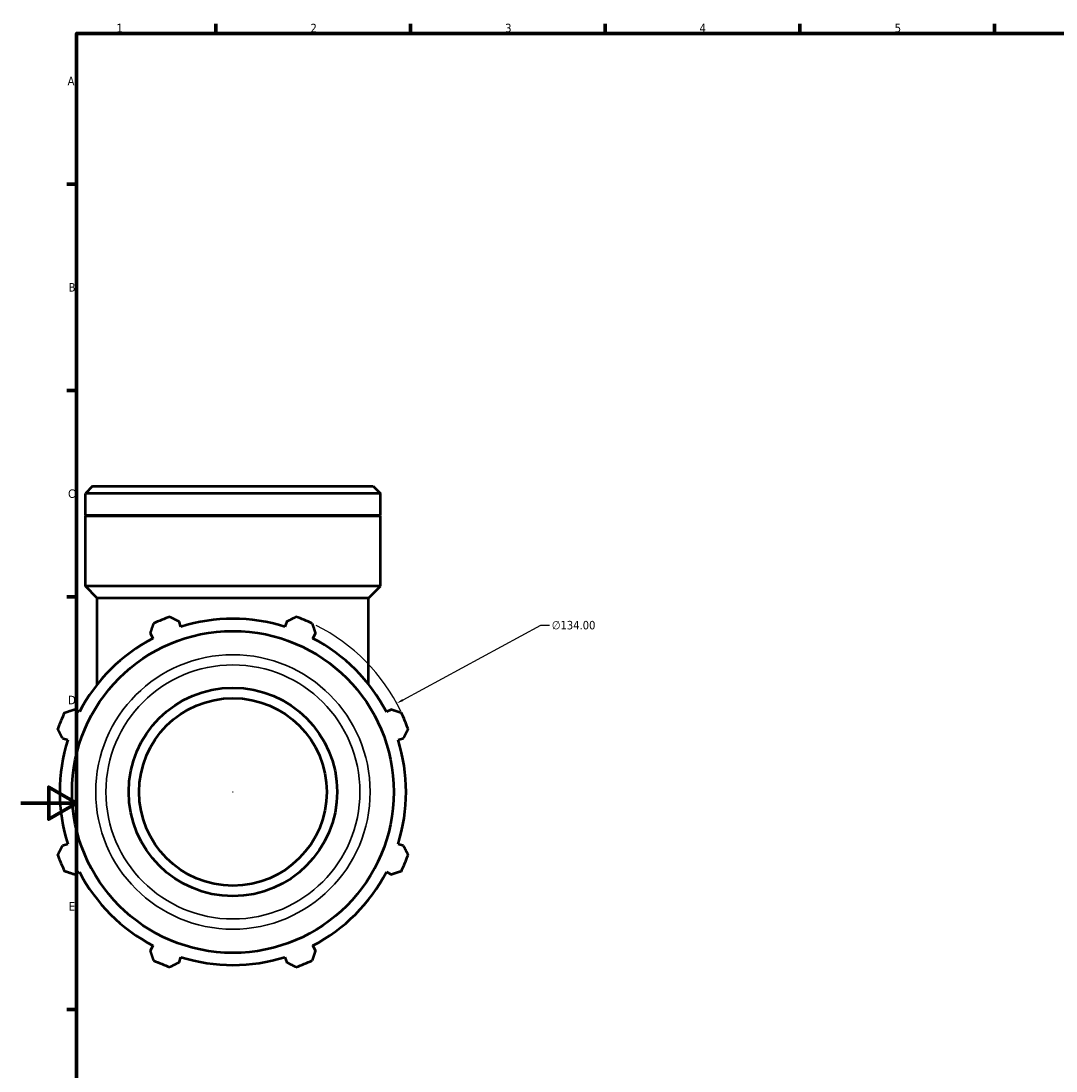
# Model space of a CAD drawing. Header units: millimetres. Extents: x 0 to 1205, y -430 to 831.
# Tile 4 of 7: x 0 to 373, y 201 to 578. Entities that reach past the tile are written whole.
import ezdxf

# ---------------------------------------------------------------- set-up
doc = ezdxf.new("R2010")
doc.units = ezdxf.units.MM
for name, color, linetype, lineweight in [('Border (ANSI)', 7, 'Continuous', 70), ('Dimension (ANSI)', 7, 'Continuous', 25), ('Visible (ANSI)', 7, 'Continuous', 50), ('Visible Narrow (ANSI)', 7, 'Continuous', 35)]:
    doc.layers.add(name, color=color, linetype=linetype, lineweight=lineweight)
doc.styles.add('Note Text (ANSI)', font='tahoma.ttf')
doc.dimstyles.new('Default - mm (ANSI)', dxfattribs={"dimtxt": 3.048, "dimasz": 2.5, "dimexe": 3.175, "dimexo": 1.6002, "dimgap": 0.8, "dimtad": 0, "dimtoh": 1, "dimrnd": 1e-08, "dimzin": 4, "dimdsep": 46, "dimtxsty": 'Note Text (ANSI)', "dimcen": 0.09, "dimdle": 10, "dimclrd": 256, "dimclre": 256, "dimclrt": 256, "dimadec": 1, "dimazin": 1, "dimtfac": 1, "dimtofl": 0, "dimtmove": 0, "dimatfit": 3, "dimfxl": 1, "dimtolj": 1, "dimtzin": 4, "dimlwd": -1, "dimlwe": -1, "dimarcsym": 0})

# ---------------------------------------------------------------- blocks, each defined once
blk = doc.blocks.new('Borders Default Border')
at = {"layer": 'Border (ANSI)'}
for p, q in [((70.08, 574), (70.08, 577.45)), ((140.17, 574), (140.17, 577.45)), ((210.25, 574), (210.25, 577.45)), ((280.33, 574), (280.33, 577.45)), ((350.42, 574), (350.42, 577.45)), ((20, 519.75), (16.55, 519.75)), ((20, 445.5), (16.55, 445.5)), ((20, 371.25), (16.55, 371.25)), ((20, 222.75), (16.55, 222.75))]:
    blk.add_line(p, q, dxfattribs=at)
at = {"layer": 'Border (ANSI)', "flags": 128}
for points in [[(20, 20), (20, 574), (821, 574), (821, 20), (20, 20)], [(0, 297), (20, 297), (10, 302.77), (10, 291.23), (20, 297)]]:
    blk.add_lwpolyline(points, dxfattribs=at)
at = {"layer": 'Border (ANSI)', "char_height": 3.05, "attachment_point": 7, "style": 'Note Text (ANSI)'}
for s, insert in [('1', (34.35, 574.4)), ('2', (104.2, 574.4)), ('3', (174.26, 574.34)), ('4', (244.23, 574.4)), ('5', (314.48, 574.34)), ('A', (16.78, 555.35)), ('B', (17.15, 481.1)), ('C', (16.95, 406.8)), ('D', (16.96, 332.6)), ('E', (17.21, 258.35))]:
    blk.add_mtext(s, dxfattribs=dict(at, insert=insert))
blk = doc.blocks.new('*D14')
at = {"layer": 'Defpoints', "color": 0, "transparency": 16777216}
for p in [(135.21, 332.92), (17.35, 269.16)]:
    blk.add_point(p, dxfattribs=at)
at = {"layer": 'Dimension (ANSI)', "transparency": 16777216}
for p, q in [((187.02, 360.95), (137.41, 334.11)), ((190.24, 360.95), (187.02, 360.95)), ((76.19, 301.04), (76.37, 301.04)), ((76.28, 300.95), (76.28, 301.13))]:
    blk.add_line(p, q, dxfattribs=at)
blk.add_arc((76.28, 301.04), 67, 25.6978, 63.4236, dxfattribs=at)
blk.add_solid([(137.21, 334.48), (137.61, 333.74), (135.21, 332.92)], dxfattribs=at)
at = {"layer": 'Dimension (ANSI)', "transparency": 16777216, "insert": (191.04, 362.59), "char_height": 3.048, "attachment_point": 1, "style": 'Note Text (ANSI)'}
blk.add_mtext('\\A1;∅134.00', dxfattribs=at)

msp = doc.modelspace()

# ---------------------------------------------------------------- linework, layer by layer
at = {"layer": 'Visible (ANSI)'}
for p, q in [((25.75, 411.039), (23.202, 408.491)), ((23.202, 400.539), (23.202, 408.491)), ((129.36, 408.491), (23.202, 408.491)), ((25.75, 411.039), (126.812, 411.039)), ((126.812, 411.039), (129.36, 408.491)), ((129.36, 400.539), (129.36, 408.491)), ((129.36, 400.539), (23.202, 400.539)), ((23.502, 400.239), (23.202, 400.539)), ((129.06, 400.239), (129.36, 400.539)), ((129.36, 400.239), (23.202, 400.239)), ((23.202, 375.039), (23.202, 400.239)), ((129.36, 375.039), (129.36, 400.239)), ((129.36, 375.039), (23.202, 375.039)), ((27.448, 370.793), (23.202, 375.039)), ((125.113, 370.793), (129.36, 375.039)), ((125.113, 370.793), (27.448, 370.793)), ((27.448, 339.742), (27.448, 370.793)), ((125.113, 339.742), (125.113, 370.793)), ((57.544, 360.465), (56.939, 362.382)), ((95.622, 362.382), (95.018, 360.465)), ((46.581, 358.091), (47.509, 356.308)), ((105.052, 356.308), (105.981, 358.091)), ((21.011, 329.81), (19.228, 330.739)), ((133.333, 330.739), (131.551, 329.81)), ((14.938, 320.38), (16.855, 319.776)), ((135.707, 319.776), (137.624, 320.38)), ((16.855, 282.302), (14.938, 281.697)), ((137.624, 281.697), (135.707, 282.302)), ((19.228, 271.339), (21.011, 272.267)), ((131.551, 272.267), (133.333, 271.339)), ((47.509, 245.769), (46.581, 243.986)), ((105.981, 243.986), (105.052, 245.769)), ((56.939, 239.696), (57.544, 241.613)), ((95.018, 241.613), (95.622, 239.696))]:
    msp.add_line(p, q, dxfattribs=at)
for radius in [57.907, 37.5, 33.75]:
    msp.add_circle((76.281, 301.039), radius, dxfattribs=at)
for radius, start, end in [(67, 109.79198, 115.20802), (62.31, 72.5, 107.5), (67, 64.79198, 70.20802), (62.31, 117.5, 152.5), (62.31, 27.5, 62.5), (67, 154.79198, 160.20802), (67, 19.79198, 25.20802), (62.31, 162.5, 197.5), (62.31, 342.5, 17.5), (67, 199.79198, 205.20802), (67, 334.79198, 340.20802), (62.31, 207.5, 242.5), (62.31, 297.5, 332.5), (67, 244.79198, 250.20802), (62.31, 252.5, 287.5), (67, 289.79198, 295.20802)]:
    msp.add_arc((76.281, 301.039), radius, start, end, dxfattribs=at)
for points, weights in [([(53.594, 364.081), (55.301, 363.214), (56.939, 362.382)], [1, 1.00155272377, 1.00228899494]), ([(95.622, 362.382), (97.261, 363.214), (98.967, 364.081)], [1.00228899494, 1.00155272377, 1]), ([(46.581, 358.091), (47.151, 359.838), (47.745, 361.658)], [1.00228899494, 1.00155272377, 1]), ([(104.817, 361.658), (105.41, 359.838), (105.981, 358.091)], [1, 1.00155272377, 1.00228899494]), ([(15.661, 329.575), (17.481, 330.168), (19.228, 330.739)], [1, 1.00155272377, 1.00228899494]), ([(133.333, 330.739), (135.08, 330.168), (136.9, 329.575)], [1.00228899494, 1.00155272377, 1]), ([(14.938, 320.38), (14.106, 322.019), (13.239, 323.725)], [1.00228899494, 1.00155272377, 1]), ([(139.323, 323.725), (138.456, 322.019), (137.624, 320.38)], [1, 1.00155272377, 1.00228899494]), ([(13.239, 278.352), (14.106, 280.059), (14.938, 281.697)], [1, 1.00155272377, 1.00228899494]), ([(137.624, 281.697), (138.456, 280.059), (139.323, 278.352)], [1.00228899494, 1.00155272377, 1]), ([(19.228, 271.339), (17.481, 271.909), (15.661, 272.503)], [1.00228899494, 1.00155272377, 1]), ([(136.9, 272.503), (135.08, 271.909), (133.333, 271.339)], [1, 1.00155272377, 1.00228899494]), ([(47.745, 240.419), (47.151, 242.239), (46.581, 243.986)], [1, 1.00155272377, 1.00228899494]), ([(105.981, 243.986), (105.41, 242.239), (104.817, 240.419)], [1.00228899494, 1.00155272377, 1]), ([(56.939, 239.696), (55.301, 238.864), (53.594, 237.997)], [1.00228899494, 1.00155272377, 1]), ([(98.967, 237.997), (97.261, 238.864), (95.622, 239.696)], [1, 1.00155272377, 1.00228899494])]:
    msp.add_rational_spline(points, weights, degree=2, dxfattribs=at)
at = {"layer": 'Visible Narrow (ANSI)'}
for radius in [49.381, 45.713]:
    msp.add_circle((76.281, 301.039), radius, dxfattribs=at)

# ---------------------------------------------------------------- block references
msp.add_blockref('Borders Default Border', (0, 0))

# ---------------------------------------------------------------- dimensions: what is measured, and where the dimension line sits
at = {"layer": 'Dimension (ANSI)'}
dim = msp.add_diameter_dim_2p(p1=(17.352, 269.159), p2=(135.21, 332.919), dimstyle='Default - mm (ANSI)', override={"dimtih": 1, "dimdec": 2, "dimlfac": 1, "dimtp": 0, "dimtm": 0, "dimtdec": 2}, dxfattribs=at)
dim.commit()
dim.dimension.update_dxf_attribs({"geometry": '*D14', "text_midpoint": (198.885, 360.95), "dimtype": 163})

doc.saveas('drawing.dxf')
